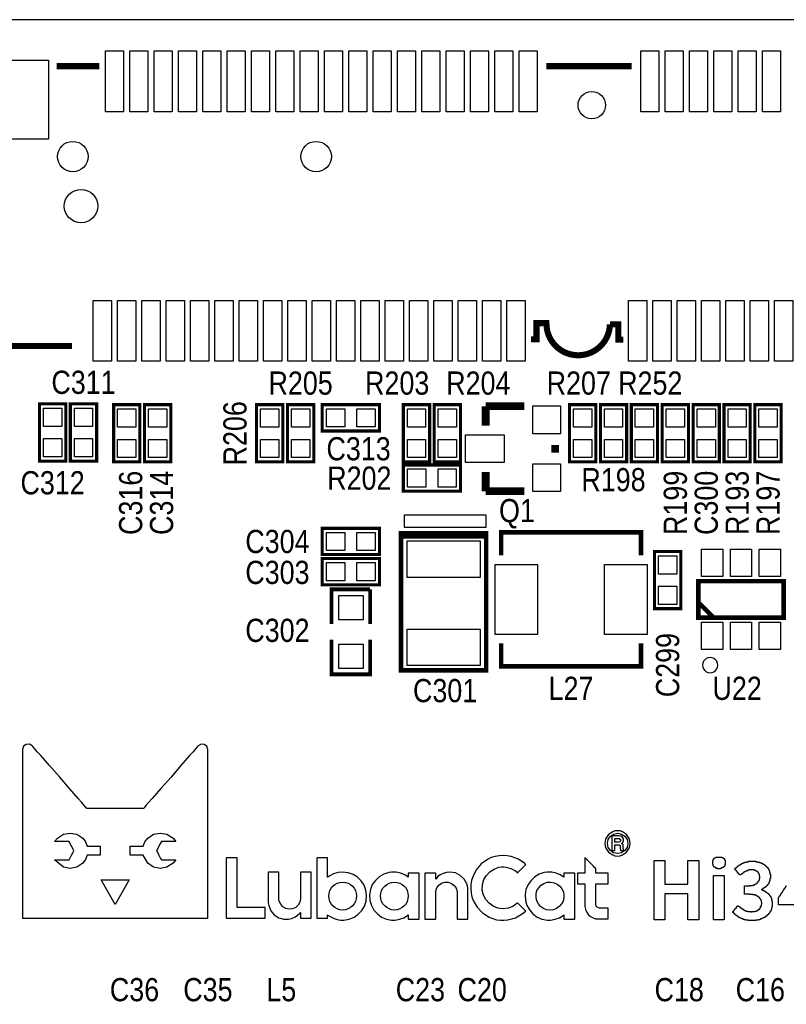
# Model space of a CAD drawing. Extents: x 0 to 111, y -17 to 71.
# Tile 6 of 7: x 72 to 98, y 39 to 71. Entities that reach past the tile are written whole.
import ezdxf
from ezdxf.enums import TextEntityAlignment as Align

# ---------------------------------------------------------------- set-up
doc = ezdxf.new("R2010")
doc.units = 0
for name, color, linetype in [('BG_OUTLINE', 12, 'CONTINUOUS'), ('BG_SILKSCREEN_TOP', 7, 'CONTINUOUS'), ('PG_SILKSCREEN_TOP', 7, 'CONTINUOUS'), ('PIN_TOP', 92, 'CONTINUOUS'), ('RD_SILKSCREEN_TOP', 7, 'CONTINUOUS')]:
    doc.layers.add(name, color=color, linetype=linetype)

msp = doc.modelspace()

# ---------------------------------------------------------------- linework, layer by layer
at = {"layer": 'BG_OUTLINE'}
msp.add_lwpolyline([(2.999994, 0), (108.000013, 0, 0.414212), (111.000007, 2.999994), (111.000007, 67.999991, 0.414214), (108.000013, 71.00001), (2.999994, 71.00001, 0.414214), (0, 67.999991), (0, 2.999994, 0.414212), (2.999994, 0)], format="xyb", dxfattribs=at)
at = {"layer": 'BG_SILKSCREEN_TOP', "const_width": 0.2}
for points in [[(75.042801, 69.471591), (73.642804, 69.471591)], [(92.542792, 69.471591), (89.742797, 69.471591)], [(71.942909, 60.271812), (74.142803, 60.271812)]]:
    msp.add_lwpolyline(points, dxfattribs=at)
msp.add_lwpolyline([(92.268497, 60.485096), (92.108198, 60.485096), (92.108198, 60.989108), (91.829611, 60.989108, -0.98891), (89.742391, 61.012908), (89.742391, 61.024897), (89.416611, 61.024897), (89.416611, 60.491192), (89.232892, 60.491192)], format="xyb", dxfattribs=at)
at = {"layer": 'BG_SILKSCREEN_TOP'}
for points in [[(76.48829, 45.07484), (76.42225, 45.07484), (76.21397, 45.07484), (75.90663, 45.07484), (75.56373, 45.07484), (75.22337, 45.07484), (74.91603, 45.07484), (74.70775, 45.07484), (74.65187, 45.07484), (74.63155, 45.07484), (74.60869, 45.0977), (74.46645, 45.2628), (74.34453, 45.39488), (74.06005, 45.72508), (73.74001, 46.09846), (73.40981, 46.482), (73.12533, 46.8122), (73.00341, 46.93412), (72.91705, 47.04334), (72.86117, 47.10938), (72.83831, 47.13224), (72.75195, 47.18558), (72.64019, 47.17542), (72.55383, 47.11954), (72.52081, 47.01032), (72.52081, 46.98746), (72.52081, 46.94428), (72.52081, 46.76902), (72.52081, 46.4947), (72.52081, 46.14164), (72.52081, 45.72508), (72.52081, 45.25264), (72.52081, 44.22902), (72.52081, 43.2181), (72.52081, 42.74566), (72.52081, 42.3291), (72.52081, 41.97604), (72.52081, 41.70172), (72.52081, 41.52646), (72.52081, 41.48074), (72.52081, 41.46042), (72.54113, 41.46042), (72.58685, 41.46042), (72.67321, 41.46042), (72.78497, 41.46042), (73.08215, 41.46042), (73.47585, 41.46042), (73.93813, 41.46042), (74.44359, 41.46042), (75.56373, 41.46042), (76.68641, 41.46042), (77.20203, 41.46042), (77.66431, 41.46042), (78.04785, 41.46042), (78.34503, 41.46042), (78.45425, 41.46042), (78.54315, 41.46042), (78.59903, 41.46042), (78.60919, 41.46042), (78.60919, 41.48074), (78.60919, 41.52646), (78.60919, 41.70172), (78.60919, 41.97604), (78.60919, 42.3291), (78.60919, 42.74566), (78.60919, 43.2181), (78.60919, 44.22902), (78.60919, 45.25264), (78.60919, 45.72508), (78.60919, 46.14164), (78.60919, 46.4947), (78.60919, 46.76902), (78.60919, 46.94428), (78.60919, 46.98746), (78.60919, 47.01032), (78.57617, 47.11954), (78.48727, 47.17542), (78.39075, 47.18558), (78.29169, 47.13224), (78.26883, 47.10938), (78.21295, 47.04334), (78.12659, 46.93412), (78.00467, 46.8122), (77.72019, 46.482), (77.40015, 46.09846), (77.06995, 45.72508), (76.78547, 45.39488), (76.66355, 45.2628), (76.57719, 45.16374), (76.52131, 45.0977), (76.51115, 45.07484)], [(74.58583, 43.39336), (74.49947, 43.27398), (74.30135, 43.1419), (74.08037, 43.09872), (73.86193, 43.1419), (73.57491, 43.3832), (74.04735, 43.3832), (74.07021, 43.42638), (74.12609, 43.53814), (74.17943, 43.6372), (74.20229, 43.68038), (74.17943, 43.73372), (74.12609, 43.83278), (74.07021, 43.93184), (74.04735, 43.98772), (73.57491, 43.98772), (73.66381, 44.09694), (73.86193, 44.22902), (74.08037, 44.26204), (74.30135, 44.22902), (74.49947, 44.09694), (74.58583, 43.97756), (74.64171, 43.83278), (75.07097, 43.83278), (75.07097, 43.53814), (74.64171, 43.53814)], [(77.46619, 43.27398), (77.26807, 43.1419), (77.04963, 43.09872), (76.82865, 43.1419), (76.64323, 43.27398), (76.48829, 43.53814), (76.05903, 43.53814), (76.05903, 43.83278), (76.48829, 43.83278), (76.54417, 43.97756), (76.64323, 44.09694), (76.82865, 44.22902), (77.04963, 44.26204), (77.26807, 44.22902), (77.46619, 44.09694), (77.55509, 43.98772), (77.08265, 43.98772), (77.05979, 43.93184), (77.00391, 43.83278), (76.95057, 43.73372), (76.92771, 43.68038), (76.95057, 43.6372), (77.00391, 43.53814), (77.05979, 43.42638), (77.08265, 43.3832), (77.55509, 43.3832)], [(91.99626, 44.33316), (91.92006, 44.30776), (91.78798, 44.21886), (91.69908, 44.08678), (91.67368, 44.0055), (91.66606, 43.92168), (91.67368, 43.8404), (91.69908, 43.7642), (91.78798, 43.63212), (91.92006, 43.54322), (91.99626, 43.51782), (92.08516, 43.50512), (92.16644, 43.51782), (92.24264, 43.54322), (92.37472, 43.63212), (92.46362, 43.7642), (92.48902, 43.8404), (92.49664, 43.92168), (92.48902, 44.0055), (92.46362, 44.08678), (92.37472, 44.21886), (92.24264, 44.30776), (92.16644, 44.33316), (92.08516, 44.34078)], [(91.95054, 43.6118), (91.84386, 43.688), (91.77528, 43.7896), (91.74988, 43.92168), (91.77528, 44.0563), (91.84386, 44.16298), (91.95054, 44.23156), (92.08516, 44.25696), (92.20962, 44.23156), (92.31884, 44.16298), (92.39504, 44.0563), (92.42044, 43.92168), (92.39504, 43.7896), (92.31884, 43.688), (92.20962, 43.6118), (92.08516, 43.5864)], [(92.26804, 43.75912), (92.26804, 43.82008), (92.26042, 43.87088), (92.24264, 43.89628), (92.20962, 43.9166), (92.24264, 43.93438), (92.28074, 44.01058), (92.27312, 44.07408), (92.24264, 44.1325), (92.18676, 44.16298), (92.12326, 44.1706), (92.03944, 44.1706), (91.93276, 44.1706), (91.89974, 44.1706), (91.88704, 44.1706), (91.88704, 44.1325), (91.88704, 44.0563), (91.88704, 43.8531), (91.88704, 43.75912), (91.88704, 43.7007), (91.88704, 43.688), (91.89974, 43.688), (91.93784, 43.688), (91.97594, 43.688), (91.98864, 43.69562), (91.98864, 43.7515), (91.98864, 43.83278), (91.98864, 43.8658), (91.98864, 43.8785), (92.00896, 43.8785), (92.08516, 43.8785), (92.12834, 43.87088), (92.16136, 43.8531), (92.16644, 43.82008), (92.16644, 43.77182), (92.17406, 43.7134), (92.17914, 43.688), (92.20454, 43.688), (92.25534, 43.688), (92.28582, 43.688), (92.28582, 43.7007), (92.27312, 43.7261)], [(92.11564, 43.95978), (91.98864, 43.95978), (91.98864, 44.08678), (92.11056, 44.08678), (92.13596, 44.0817), (92.17406, 44.0563), (92.17914, 44.01058), (92.16136, 43.97248)], [(79.21498, 43.4467), (79.21498, 41.46042), (79.32674, 41.46042), (79.57566, 41.46042), (80.50022, 41.46042), (80.50022, 41.81348), (79.57566, 41.81348), (79.57566, 43.4467)], [(82.8929, 42.96664), (82.74558, 42.92346), (82.61858, 42.85996), (82.55762, 42.81424), (82.55, 42.81424), (82.55, 42.83964), (82.55, 42.92346), (82.55, 43.04284), (82.55, 43.30192), (82.55, 43.3959), (82.55, 43.4467), (82.5373, 43.4467), (82.4992, 43.4467), (82.3595, 43.4467), (82.22742, 43.4467), (82.20202, 43.4467), (82.1944, 43.44162), (82.1944, 43.3959), (82.1944, 43.30192), (82.1944, 43.16984), (82.1944, 43.00474), (82.1944, 42.82186), (82.1944, 42.00398), (82.1944, 41.82618), (82.1944, 41.67632), (82.1944, 41.5544), (82.1944, 41.48582), (82.1944, 41.46042), (82.20202, 41.46042), (82.24012, 41.46042), (82.3722, 41.46042), (82.50682, 41.46042), (82.54492, 41.46042), (82.55, 41.46042), (82.55, 41.4909), (82.55, 41.53662), (82.55, 41.5671), (82.55, 41.57472), (82.57032, 41.5544), (82.63128, 41.5163), (82.7659, 41.4528), (82.9056, 41.4147), (82.9818, 41.402), (83.01736, 41.402), (83.03768, 41.402), (83.08086, 41.402), (83.25866, 41.43502), (83.41868, 41.49852), (83.55584, 41.5925), (83.67776, 41.7195), (83.75904, 41.86428), (83.81746, 42.02938), (83.83016, 42.21226), (83.80984, 42.39006), (83.74634, 42.54754), (83.65236, 42.69486), (83.53044, 42.81424), (83.38566, 42.90314), (83.22056, 42.95902), (83.04276, 42.97934)], [(88.14562, 41.7957), (87.98814, 41.8592), (87.85606, 41.95318), (87.74684, 42.08018), (87.67064, 42.22496), (87.63254, 42.39006), (87.64016, 42.56786), (87.68334, 42.73296), (87.76716, 42.87266), (87.88146, 42.99204), (88.02116, 43.08094), (88.17864, 43.13682), (88.26754, 43.14952), (88.31072, 43.14952), (88.33612, 43.14952), (88.41994, 43.14444), (88.57742, 43.09872), (88.7222, 43.01744), (88.7857, 42.96664), (88.79332, 42.95902), (88.7984, 42.95902), (88.80602, 42.96664), (88.8492, 43.00982), (88.90508, 43.06824), (89.01938, 43.18254), (89.05748, 43.22064), (89.0651, 43.22572), (89.04478, 43.23842), (89.027, 43.25874), (88.81872, 43.40352), (88.5825, 43.4975), (88.45042, 43.51782), (88.31834, 43.53052), (88.18372, 43.51782), (88.05164, 43.49242), (87.92464, 43.45432), (87.81034, 43.3959), (87.60206, 43.25112), (87.43696, 43.05554), (87.31758, 42.82694), (87.27948, 42.69994), (87.25916, 42.57294), (87.25408, 42.43578), (87.26678, 42.30116), (87.29218, 42.16908), (87.33536, 42.0497), (87.46236, 41.82618), (87.64016, 41.6433), (87.85606, 41.5036), (87.97544, 41.4528), (88.10244, 41.4147), (88.23452, 41.402), (88.30564, 41.39692), (88.34374, 41.39692), (88.47582, 41.40962), (88.72982, 41.4782), (88.94318, 41.6052), (89.04478, 41.6814), (89.0651, 41.69918), (89.05748, 41.69918), (89.0524, 41.71188), (89.00668, 41.74998), (88.9508, 41.8084), (88.8365, 41.92778), (88.80602, 41.9608), (88.79332, 41.96588), (88.773, 41.9481), (88.64092, 41.85158), (88.48852, 41.7957), (88.31834, 41.77538)], [(91.36888, 41.9481), (91.36888, 42.037), (91.36888, 42.28846), (91.36888, 42.41546), (91.36888, 42.51706), (91.36888, 42.58056), (91.36888, 42.59326), (91.40698, 42.59326), (91.47048, 42.59326), (91.62288, 42.59326), (91.69908, 42.59326), (91.74988, 42.59326), (91.76766, 42.59326), (91.76766, 42.60596), (91.76766, 42.64914), (91.76766, 42.71264), (91.76766, 42.85234), (91.76766, 42.90314), (91.76766, 42.94124), (91.76766, 42.94886), (91.73718, 42.94886), (91.59748, 42.94886), (91.44508, 42.94886), (91.38666, 42.94886), (91.36888, 42.94886), (91.36888, 42.97172), (91.36888, 43.07332), (91.3638, 43.09364), (91.3384, 43.12412), (91.2876, 43.17492), (91.1479, 43.31462), (91.0844, 43.37812), (91.0336, 43.4213), (91.01328, 43.4467), (91.0082, 43.4467), (91.0082, 43.4086), (91.0082, 43.33494), (91.0082, 43.24604), (91.0082, 43.05554), (91.0082, 42.98442), (91.0082, 42.94886), (91.00058, 42.94886), (90.97518, 42.94886), (90.88882, 42.94886), (90.79992, 42.94886), (90.77452, 42.94886), (90.7669, 42.94886), (90.7669, 42.92346), (90.7669, 42.87266), (90.7669, 42.73804), (90.7669, 42.61866), (90.7669, 42.59326), (90.77452, 42.59326), (90.83802, 42.59326), (90.932, 42.59326), (91.00058, 42.59326), (91.0082, 42.59326), (91.0082, 42.54246), (91.0082, 42.44848), (91.0082, 42.31386), (91.0082, 42.037), (91.0082, 41.92778), (91.0082, 41.8719), (91.0082, 41.86428), (91.0082, 41.85158), (91.01328, 41.8084), (91.03868, 41.7195), (91.07678, 41.6433), (91.12758, 41.57472), (91.19108, 41.5163), (91.2749, 41.47312), (91.35618, 41.44772), (91.43746, 41.4401), (91.45778, 41.4401), (91.50096, 41.4401), (91.62796, 41.4401), (91.74226, 41.4401), (91.76766, 41.4401), (91.76766, 41.44772), (91.76766, 41.4782), (91.76766, 41.53662), (91.76766, 41.67632), (91.76766, 41.73728), (91.76766, 41.783), (91.76766, 41.7957), (91.75496, 41.7957), (91.66606, 41.7957), (91.55938, 41.7957), (91.51366, 41.7957), (91.48826, 41.7957), (91.45016, 41.80078), (91.40698, 41.82618), (91.37396, 41.86428), (91.36888, 41.91508)], [(95.309868, 43.474843), (95.515963, 43.474843), (95.515963, 43.462042), (95.541567, 43.462042), (95.541567, 43.44924), (95.554368, 43.44924), (95.554368, 43.436438), (95.56717, 43.436438), (95.56717, 43.423637), (95.579971, 43.423637), (95.579971, 43.410835), (95.592773, 43.410835), (95.592773, 43.385232), (95.605575, 43.385232), (95.605575, 43.359654), (95.618376, 43.359654), (95.618376, 43.230343), (95.605575, 43.230343), (95.605575, 43.191963), (95.592773, 43.191963), (95.592773, 43.166335), (95.579971, 43.166335), (95.579971, 43.153533), (95.56717, 43.153533), (95.56717, 43.140732), (95.554368, 43.140732), (95.554368, 43.12793), (95.528765, 43.12793), (95.528765, 43.115128), (95.503162, 43.115128), (95.503162, 43.102327), (95.464757, 43.102327), (95.464757, 43.089525), (95.361074, 43.089525), (95.361074, 43.102327), (95.322669, 43.102327), (95.322669, 43.115128), (95.297066, 43.115128), (95.297066, 43.12793), (95.271463, 43.12793), (95.271463, 43.140732), (95.258661, 43.140732), (95.258661, 43.153533), (95.24586, 43.153533), (95.24586, 43.179136), (95.233058, 43.179136), (95.233058, 43.191963), (95.220257, 43.191963), (95.220257, 43.230343), (95.207455, 43.230343), (95.207455, 43.359654), (95.220257, 43.359654), (95.220257, 43.385232), (95.233058, 43.385232), (95.233058, 43.410835), (95.24586, 43.410835), (95.24586, 43.423637), (95.258661, 43.423637), (95.258661, 43.436438), (95.271463, 43.436438), (95.271463, 43.44924), (95.284265, 43.44924), (95.284265, 43.462042), (95.309868, 43.462042)], [(94.388153, 43.359654), (94.747867, 43.359654), (94.747867, 41.412516), (94.388153, 41.412516), (94.388153, 42.270223), (93.634128, 42.270223), (93.634128, 41.412516), (93.287215, 41.412516), (93.287215, 43.359654), (93.634128, 43.359654), (93.634128, 42.578731), (94.388153, 42.578731)], [(96.385202, 43.334026), (96.629703, 43.334026), (96.629703, 43.321224), (96.693711, 43.321224), (96.693711, 43.308422), (96.744917, 43.308422), (96.744917, 43.295621), (96.783322, 43.295621), (96.783322, 43.282819), (96.808925, 43.282819), (96.808925, 43.270018), (96.834528, 43.270018), (96.834528, 43.257216), (96.860131, 43.257216), (96.860131, 43.244414), (96.885735, 43.244414), (96.885735, 43.231613), (96.898536, 43.231613), (96.898536, 43.218811), (96.924139, 43.218811), (96.924139, 43.206035), (96.936941, 43.206035), (96.936941, 43.193208), (96.949743, 43.193208), (96.949743, 43.180406), (96.962544, 43.180406), (96.962544, 43.167605), (96.975346, 43.167605), (96.975346, 43.154803), (96.988147, 43.154803), (96.988147, 43.142002), (97.000949, 43.142002), (97.000949, 43.1292), (97.013751, 43.1292), (97.013751, 43.116398), (97.026552, 43.116398), (97.026552, 43.090795), (97.039354, 43.090795), (97.039354, 43.065192), (97.052155, 43.065192), (97.052155, 43.052416), (97.064957, 43.052416), (97.064957, 43.013986), (97.077759, 43.013986), (97.077759, 42.975581), (97.09056, 42.975581), (97.09056, 42.911573), (97.103362, 42.911573), (97.103362, 42.769485), (97.09056, 42.769485), (97.09056, 42.705477), (97.077759, 42.705477), (97.077759, 42.667098), (97.064957, 42.667098), (97.064957, 42.641469), (97.052155, 42.641469), (97.052155, 42.615866), (97.039354, 42.615866), (97.039354, 42.590263), (97.026552, 42.590263), (97.026552, 42.577461), (97.013751, 42.577461), (97.013751, 42.551858), (97.000949, 42.551858), (97.000949, 42.539056), (96.988147, 42.539056), (96.988147, 42.526255), (96.975346, 42.526255), (96.975346, 42.513453), (96.962544, 42.513453), (96.962544, 42.500652), (96.949743, 42.500652), (96.949743, 42.48785), (96.936941, 42.48785), (96.936941, 42.475048), (96.911338, 42.475048), (96.911338, 42.462247), (96.898536, 42.462247), (96.898536, 42.449445), (96.872933, 42.449445), (96.872933, 42.436644), (96.860131, 42.436644), (96.860131, 42.423842), (96.834528, 42.423842), (96.834528, 42.41104), (96.808925, 42.41104), (96.808925, 42.399509), (96.84733, 42.399509), (96.84733, 42.386707), (96.872933, 42.386707), (96.872933, 42.373931), (96.898536, 42.373931), (96.898536, 42.361104), (96.924139, 42.361104), (96.924139, 42.348302), (96.936941, 42.348302), (96.936941, 42.335501), (96.962544, 42.335501), (96.962544, 42.322699), (96.975346, 42.322699), (96.975346, 42.309898), (96.988147, 42.309898), (96.988147, 42.297096), (97.013751, 42.297096), (97.013751, 42.284294), (97.026552, 42.284294), (97.026552, 42.271493), (97.039354, 42.271493), (97.039354, 42.258691), (97.052155, 42.258691), (97.052155, 42.24589), (97.064957, 42.24589), (97.064957, 42.220286), (97.077759, 42.220286), (97.077759, 42.207485), (97.09056, 42.207485), (97.09056, 42.194683), (97.103362, 42.194683), (97.103362, 42.16908), (97.116163, 42.16908), (97.116163, 42.143477), (97.128965, 42.143477), (97.128965, 42.117874), (97.141767, 42.117874), (97.141767, 42.066693), (97.154568, 42.066693), (97.154568, 42.002659), (97.16737, 42.002659), (97.16737, 41.860572), (97.154568, 41.860572), (97.154568, 41.796564), (97.141767, 41.796564), (97.141767, 41.758159), (97.128965, 41.758159), (97.128965, 41.719754), (97.116163, 41.719754), (97.116163, 41.694151), (97.103362, 41.694151), (97.103362, 41.681349), (97.09056, 41.681349), (97.09056, 41.655746), (97.077759, 41.655746), (97.077759, 41.630143), (97.064957, 41.630143), (97.064957, 41.617341), (97.052155, 41.617341), (97.052155, 41.60454), (97.039354, 41.60454), (97.039354, 41.591763), (97.026552, 41.591763), (97.026552, 41.578936), (97.013751, 41.578936), (97.013751, 41.566135), (97.000949, 41.566135), (97.000949, 41.553333), (96.988147, 41.553333), (96.988147, 41.540532), (96.975346, 41.540532), (96.975346, 41.52773), (96.962544, 41.52773), (96.962544, 41.514928), (96.936941, 41.514928), (96.936941, 41.502127), (96.924139, 41.502127), (96.924139, 41.489325), (96.898536, 41.489325), (96.898536, 41.476524), (96.872933, 41.476524), (96.872933, 41.463722), (96.84733, 41.463722), (96.84733, 41.45092), (96.821727, 41.45092), (96.821727, 41.438144), (96.783322, 41.438144), (96.783322, 41.425317), (96.757719, 41.425317), (96.757719, 41.412516), (96.706512, 41.412516), (96.706512, 41.399714), (96.629703, 41.399714), (96.629703, 41.386912), (96.372401, 41.386912), (96.372401, 41.399714), (96.295591, 41.399714), (96.295591, 41.412516), (96.244385, 41.412516), (96.244385, 41.425317), (96.20598, 41.425317), (96.20598, 41.438144), (96.167575, 41.438144), (96.167575, 41.45092), (96.141972, 41.45092), (96.141972, 41.463722), (96.116369, 41.463722), (96.116369, 41.476524), (96.090765, 41.476524), (96.090765, 41.489325), (96.065162, 41.489325), (96.065162, 41.502127), (96.052361, 41.502127), (96.052361, 41.514928), (96.026757, 41.514928), (96.026757, 41.52773), (96.013956, 41.52773), (96.013956, 41.540532), (96.001154, 41.540532), (96.001154, 41.553333), (95.975551, 41.553333), (95.975551, 41.566135), (95.962749, 41.566135), (95.962749, 41.578936), (95.949948, 41.578936), (95.949948, 41.591763), (95.937146, 41.591763), (95.937146, 41.60454), (95.924345, 41.60454), (95.924345, 41.617341), (95.911543, 41.617341), (95.911543, 41.630143), (95.898741, 41.630143), (95.898741, 41.642944), (95.88594, 41.642944), (95.88594, 41.655746), (95.873138, 41.655746), (95.873138, 41.682619), (95.88594, 41.682619), (95.88594, 41.695421), (95.898741, 41.695421), (95.898741, 41.721024), (95.911543, 41.721024), (95.911543, 41.733826), (95.924345, 41.733826), (95.924345, 41.746627), (95.937146, 41.746627), (95.937146, 41.759454), (95.949948, 41.759454), (95.949948, 41.785032), (95.962749, 41.785032), (95.962749, 41.797834), (95.975551, 41.797834), (95.975551, 41.810635), (95.988353, 41.810635), (95.988353, 41.836238), (96.001154, 41.836238), (96.001154, 41.84904), (96.013956, 41.84904), (96.013956, 41.861842), (96.026757, 41.861842), (96.026757, 41.874643), (96.053631, 41.874643), (96.053631, 41.861842), (96.066432, 41.861842), (96.066432, 41.84904), (96.092035, 41.84904), (96.092035, 41.836238), (96.104837, 41.836238), (96.104837, 41.823437), (96.117639, 41.823437), (96.117639, 41.810635), (96.13044, 41.810635), (96.13044, 41.797834), (96.156043, 41.797834), (96.156043, 41.785032), (96.168845, 41.785032), (96.168845, 41.77223), (96.194448, 41.77223), (96.194448, 41.759454), (96.20725, 41.759454), (96.20725, 41.746627), (96.232853, 41.746627), (96.232853, 41.733826), (96.258456, 41.733826), (96.258456, 41.721024), (96.284059, 41.721024), (96.284059, 41.708222), (96.309663, 41.708222), (96.309663, 41.695421), (96.360869, 41.695421), (96.360869, 41.682619), (96.476083, 41.682619), (96.476083, 41.669818), (96.500417, 41.669818), (96.500417, 41.682619), (96.590028, 41.682619), (96.590028, 41.695421), (96.641234, 41.695421), (96.641234, 41.708222), (96.666837, 41.708222), (96.666837, 41.721024), (96.692441, 41.721024), (96.692441, 41.733826), (96.705242, 41.733826), (96.705242, 41.746627), (96.730845, 41.746627), (96.730845, 41.759454), (96.743647, 41.759454), (96.743647, 41.77223), (96.756449, 41.77223), (96.756449, 41.785032), (96.76925, 41.785032), (96.76925, 41.810635), (96.782052, 41.810635), (96.782052, 41.836238), (96.794853, 41.836238), (96.794853, 41.861842), (96.807655, 41.861842), (96.807655, 41.92585), (96.820457, 41.92585), (96.820457, 41.988588), (96.807655, 41.988588), (96.807655, 42.052621), (96.794853, 42.052621), (96.794853, 42.078199), (96.782052, 42.078199), (96.782052, 42.103802), (96.76925, 42.103802), (96.76925, 42.116604), (96.756449, 42.116604), (96.756449, 42.129405), (96.743647, 42.129405), (96.743647, 42.142207), (96.730845, 42.142207), (96.730845, 42.155008), (96.718044, 42.155008), (96.718044, 42.16781), (96.705242, 42.16781), (96.705242, 42.180612), (96.679639, 42.180612), (96.679639, 42.193413), (96.654036, 42.193413), (96.654036, 42.206215), (96.628433, 42.206215), (96.628433, 42.219016), (96.577226, 42.219016), (96.577226, 42.231818), (96.52602, 42.231818), (96.52602, 42.24462), (96.423607, 42.24462), (96.423607, 42.257421), (96.257186, 42.257421), (96.257186, 42.527525), (96.423607, 42.527525), (96.423607, 42.540326), (96.513218, 42.540326), (96.513218, 42.553128), (96.551623, 42.553128), (96.551623, 42.56593), (96.590028, 42.56593), (96.590028, 42.578731), (96.615631, 42.578731), (96.615631, 42.591533), (96.641234, 42.591533), (96.641234, 42.604334), (96.654036, 42.604334), (96.654036, 42.617136), (96.666837, 42.617136), (96.666837, 42.629938), (96.679639, 42.629938), (96.679639, 42.642739), (96.692441, 42.642739), (96.692441, 42.655541), (96.705242, 42.655541), (96.705242, 42.668342), (96.718044, 42.668342), (96.718044, 42.693946), (96.730845, 42.693946), (96.730845, 42.719549), (96.743647, 42.719549), (96.743647, 42.770755), (96.756449, 42.770755), (96.756449, 42.846295), (96.743647, 42.846295), (96.743647, 42.910303), (96.730845, 42.910303), (96.730845, 42.935906), (96.718044, 42.935906), (96.718044, 42.961509), (96.705242, 42.961509), (96.705242, 42.974311), (96.692441, 42.974311), (96.692441, 42.987112), (96.679639, 42.987112), (96.679639, 42.999914), (96.654036, 42.999914), (96.654036, 43.012716), (96.641234, 43.012716), (96.641234, 43.025517), (96.602829, 43.025517), (96.602829, 43.038344), (96.564425, 43.038344), (96.564425, 43.05112), (96.412075, 43.05112), (96.412075, 43.038344), (96.360869, 43.038344), (96.360869, 43.025517), (96.335266, 43.025517), (96.335266, 43.012716), (96.296861, 43.012716), (96.296861, 42.999914), (96.271258, 42.999914), (96.271258, 42.987112), (96.258456, 42.987112), (96.258456, 42.974311), (96.232853, 42.974311), (96.232853, 42.961509), (96.220051, 42.961509), (96.220051, 42.948708), (96.194448, 42.948708), (96.194448, 42.935906), (96.181647, 42.935906), (96.181647, 42.923104), (96.168845, 42.923104), (96.168845, 42.910303), (96.143242, 42.910303), (96.143242, 42.897501), (96.13044, 42.897501), (96.13044, 42.8847), (96.090765, 42.8847), (96.090765, 42.897501), (96.077964, 42.897501), (96.077964, 42.923104), (96.065162, 42.923104), (96.065162, 42.935906), (96.052361, 42.935906), (96.052361, 42.948708), (96.039559, 42.948708), (96.039559, 42.961509), (96.026757, 42.961509), (96.026757, 42.974311), (96.013956, 42.974311), (96.013956, 42.999914), (96.001154, 42.999914), (96.001154, 43.012716), (95.988353, 43.012716), (95.988353, 43.025517), (95.975551, 43.025517), (95.975551, 43.038344), (95.962749, 43.038344), (95.962749, 43.05112), (95.949948, 43.05112), (95.949948, 43.076724), (95.937146, 43.076724), (95.937146, 43.090795), (95.949948, 43.090795), (95.949948, 43.103597), (95.962749, 43.103597), (95.962749, 43.116398), (95.975551, 43.116398), (95.975551, 43.1292), (95.988353, 43.1292), (95.988353, 43.142002), (96.001154, 43.142002), (96.001154, 43.154803), (96.026757, 43.154803), (96.026757, 43.167605), (96.039559, 43.167605), (96.039559, 43.180406), (96.052361, 43.180406), (96.052361, 43.193208), (96.077964, 43.193208), (96.077964, 43.206035), (96.090765, 43.206035), (96.090765, 43.218811), (96.116369, 43.218811), (96.116369, 43.231613), (96.12917, 43.231613), (96.12917, 43.244414), (96.154773, 43.244414), (96.154773, 43.257216), (96.180377, 43.257216), (96.180377, 43.270018), (96.20598, 43.270018), (96.20598, 43.282819), (96.231583, 43.282819), (96.231583, 43.295621), (96.269988, 43.295621), (96.269988, 43.308422), (96.321194, 43.308422), (96.321194, 43.321224), (96.385202, 43.321224)], [(81.65846, 42.95394), (81.65846, 42.88536), (81.65846, 42.78884), (81.65846, 42.66184), (81.65846, 42.40276), (81.65846, 42.28338), (81.65846, 42.18686), (81.65846, 42.13098), (81.65846, 42.1005), (81.63306, 41.9862), (81.58226, 41.88968), (81.49844, 41.81348), (81.39684, 41.7703), (81.28508, 41.7576), (81.17078, 41.783), (81.07426, 41.83888), (81.00568, 41.9227), (80.95996, 42.0243), (80.94726, 42.08018), (80.94726, 42.10558), (80.94726, 42.11828), (80.94726, 42.16146), (80.94726, 42.24528), (80.94726, 42.48658), (80.94726, 42.73804), (80.94726, 42.85234), (80.94726, 42.93616), (80.94726, 42.97172), (80.94218, 42.97934), (80.8863, 42.97934), (80.78978, 42.97934), (80.6831, 42.97934), (80.6069, 42.97934), (80.5942, 42.97934), (80.5942, 42.95902), (80.5942, 42.89806), (80.5942, 42.78376), (80.5942, 42.50436), (80.5942, 42.20718), (80.5942, 42.09288), (80.5942, 42.0116), (80.5942, 41.97858), (80.5942, 41.9735), (80.5942, 41.96588), (80.61198, 41.87698), (80.6831, 41.71188), (80.78978, 41.5798), (80.94218, 41.4782), (81.11236, 41.43502), (81.20126, 41.4274), (81.25968, 41.43502), (81.36636, 41.4528), (81.46796, 41.49852), (81.55686, 41.56202), (81.63306, 41.6306), (81.65084, 41.656), (81.65846, 41.656), (81.65846, 41.65092), (81.65846, 41.6052), (81.65846, 41.4909), (81.65846, 41.46042), (81.67624, 41.46042), (81.76006, 41.46042), (81.86674, 41.46042), (81.96072, 41.46042), (81.99374, 41.46042), (82.01152, 41.46042), (82.01152, 41.4782), (82.01152, 41.52392), (82.01152, 41.5798), (82.01152, 41.73728), (82.01152, 41.94048), (82.01152, 42.39768), (82.01152, 42.61104), (82.01152, 42.79646), (82.01152, 42.92346), (82.01152, 42.95902), (82.01152, 42.97934), (82.00644, 42.97934), (81.98104, 42.97934), (81.89214, 42.97934), (81.78292, 42.97934), (81.69656, 42.97934), (81.66354, 42.97934), (81.65846, 42.97934)], [(85.08238, 42.89044), (84.94268, 42.94886), (84.7979, 42.97934), (84.7217, 42.97934), (84.6455, 42.97934), (84.5566, 42.96664), (84.3915, 42.91076), (84.24164, 42.82694), (84.11972, 42.70756), (84.01812, 42.56786), (83.95462, 42.41038), (83.92414, 42.23258), (83.93684, 42.0497), (83.98764, 41.8846), (84.06892, 41.7322), (84.18322, 41.6052), (84.32292, 41.5036), (84.4804, 41.43502), (84.65312, 41.402), (84.6963, 41.402), (84.72678, 41.402), (84.76488, 41.402), (84.9122, 41.4274), (85.0519, 41.4782), (85.17636, 41.54932), (85.20176, 41.57472), (85.20176, 41.5671), (85.20176, 41.5544), (85.20176, 41.49852), (85.20176, 41.44772), (85.20938, 41.4274), (85.23986, 41.4274), (85.29828, 41.4274), (85.44306, 41.4274), (85.50656, 41.4274), (85.54974, 41.4274), (85.55736, 41.43502), (85.55736, 41.48582), (85.55736, 41.5671), (85.55736, 41.6814), (85.55736, 41.8084), (85.55736, 42.11828), (85.55736, 42.43578), (85.55736, 42.58056), (85.55736, 42.70756), (85.55736, 42.81424), (85.55736, 42.89806), (85.55736, 42.94124), (85.55736, 42.94886), (85.53196, 42.94886), (85.47608, 42.94886), (85.32876, 42.94886), (85.26526, 42.94886), (85.21446, 42.94886), (85.20176, 42.94886), (85.20176, 42.94124), (85.20176, 42.89044), (85.20176, 42.83964), (85.20176, 42.81424)], [(86.45652, 42.96664), (86.34984, 42.93616), (86.25332, 42.89044), (86.16442, 42.82186), (86.10092, 42.75074), (86.10092, 42.77106), (86.10092, 42.88536), (86.10092, 42.92854), (86.09584, 42.94886), (86.08314, 42.94886), (86.05012, 42.94886), (85.95614, 42.94886), (85.84946, 42.94886), (85.76564, 42.94886), (85.74786, 42.94886), (85.74024, 42.93616), (85.74024, 42.90314), (85.74024, 42.85996), (85.74024, 42.70756), (85.74024, 42.51706), (85.74024, 42.29608), (85.74024, 41.8465), (85.74024, 41.65092), (85.74024, 41.51122), (85.74024, 41.46042), (85.74024, 41.43502), (85.74786, 41.4274), (85.80374, 41.4274), (85.90534, 41.4274), (86.00694, 41.4274), (86.08314, 41.4274), (86.09584, 41.4274), (86.10092, 41.4401), (86.10092, 41.5036), (86.10092, 41.5925), (86.10092, 42.09288), (86.10092, 42.19956), (86.10092, 42.27068), (86.10092, 42.29608), (86.10092, 42.35196), (86.13902, 42.46118), (86.20252, 42.54754), (86.29142, 42.61104), (86.3981, 42.64406), (86.5124, 42.64406), (86.62162, 42.60596), (86.71052, 42.54246), (86.77402, 42.44848), (86.8045, 42.33926), (86.8045, 42.31386), (86.8045, 42.29608), (86.8045, 42.25798), (86.8045, 42.18178), (86.8045, 42.08018), (86.8045, 41.8211), (86.8045, 41.5798), (86.8045, 41.4909), (86.8045, 41.43502), (86.8045, 41.4274), (86.82228, 41.4274), (86.89848, 41.4274), (87.10168, 41.4274), (87.1601, 41.4274), (87.1601, 41.43502), (87.1601, 41.4909), (87.1601, 41.5925), (87.1601, 41.72458), (87.1601, 42.0243), (87.1601, 42.16908), (87.1601, 42.28846), (87.1601, 42.38498), (87.1601, 42.42816), (87.1601, 42.43578), (87.1601, 42.44086), (87.1601, 42.46626), (87.1474, 42.51198), (87.122, 42.59834), (87.0331, 42.75074), (86.9061, 42.87266), (86.74862, 42.95394), (86.57082, 42.97934)], [(90.19794, 42.89044), (90.06586, 42.94886), (89.91854, 42.97934), (89.84234, 42.97934), (89.76106, 42.97934), (89.67216, 42.96664), (89.50706, 42.91076), (89.36228, 42.82694), (89.23528, 42.70756), (89.1413, 42.56786), (89.07018, 42.41038), (89.04478, 42.23258), (89.0524, 42.0497), (89.1032, 41.8846), (89.1921, 41.7322), (89.29878, 41.6052), (89.43848, 41.5036), (89.59596, 41.43502), (89.77376, 41.402), (89.81694, 41.402), (89.84234, 41.402), (89.88044, 41.402), (90.03284, 41.4274), (90.17254, 41.4782), (90.29192, 41.54932), (90.31732, 41.57472), (90.31732, 41.5671), (90.31732, 41.5544), (90.31732, 41.49852), (90.31732, 41.44772), (90.32494, 41.4274), (90.35542, 41.4274), (90.41892, 41.4274), (90.5637, 41.4274), (90.6272, 41.4274), (90.6653, 41.4274), (90.67292, 41.43502), (90.67292, 41.48582), (90.67292, 41.5671), (90.67292, 41.6814), (90.67292, 41.8084), (90.67292, 42.11828), (90.67292, 42.43578), (90.67292, 42.58056), (90.67292, 42.70756), (90.67292, 42.81424), (90.67292, 42.89806), (90.67292, 42.94124), (90.67292, 42.94886), (90.64752, 42.94886), (90.5891, 42.94886), (90.44432, 42.94886), (90.38082, 42.94886), (90.33764, 42.94886), (90.31732, 42.94886), (90.31732, 42.94124), (90.31732, 42.89044), (90.31732, 42.83964), (90.31732, 42.81424)], [(95.233058, 41.412516), (95.233058, 42.873168), (95.579971, 42.873168), (95.579971, 41.412516)], [(76.02601, 42.7228), (75.56373, 41.91), (75.10399, 42.7228)], [(82.94878, 41.7449), (82.8675, 41.7703), (82.78368, 41.81348), (82.72018, 41.8719), (82.6643, 41.9354), (82.61858, 42.0116), (82.59572, 42.1005), (82.5881, 42.19448), (82.59572, 42.28338), (82.61858, 42.37228), (82.6643, 42.44848), (82.72018, 42.51706), (82.78368, 42.56786), (82.8675, 42.61104), (82.94878, 42.63644), (83.04276, 42.64914), (83.13166, 42.63644), (83.22056, 42.61104), (83.29676, 42.56786), (83.36788, 42.51706), (83.41868, 42.44848), (83.46186, 42.37228), (83.48726, 42.28338), (83.49996, 42.19448), (83.48726, 42.1005), (83.46186, 42.0116), (83.41868, 41.9354), (83.36788, 41.8719), (83.29676, 41.81348), (83.22056, 41.7703), (83.13166, 41.7449), (83.04276, 41.7322)], [(84.65312, 41.7449), (84.5693, 41.7703), (84.4931, 41.81348), (84.42452, 41.8719), (84.3661, 41.9354), (84.32292, 42.0116), (84.29752, 42.1005), (84.2899, 42.19448), (84.29752, 42.28338), (84.32292, 42.37228), (84.3661, 42.44848), (84.42452, 42.51706), (84.4931, 42.56786), (84.5693, 42.61104), (84.65312, 42.63644), (84.7471, 42.64914), (84.836, 42.63644), (84.9249, 42.61104), (85.0011, 42.56786), (85.06968, 42.51706), (85.12556, 42.44848), (85.16366, 42.37228), (85.18906, 42.28338), (85.20176, 42.19448), (85.18906, 42.1005), (85.16366, 42.0116), (85.12556, 41.9354), (85.06968, 41.8719), (85.0011, 41.81348), (84.9249, 41.7703), (84.836, 41.7449), (84.7471, 41.7322)], [(89.74074, 41.7449), (89.64168, 41.783), (89.54516, 41.85158), (89.47658, 41.9354), (89.42578, 42.037), (89.40038, 42.14368), (89.40038, 42.26306), (89.43086, 42.37228), (89.48928, 42.46626), (89.56548, 42.54754), (89.65946, 42.60596), (89.76614, 42.64406), (89.88044, 42.64914), (89.99474, 42.63136), (90.09634, 42.58564), (90.18524, 42.51706), (90.25382, 42.42816), (90.29954, 42.32656), (90.31732, 42.21988), (90.31732, 42.14368), (90.29192, 42.02938), (90.24112, 41.9354), (90.16492, 41.85158), (90.07856, 41.783), (89.97696, 41.7449), (89.85504, 41.7322)]]:
    msp.add_lwpolyline(points, close=True, dxfattribs=at)
msp.add_lwpolyline([(98.190228, 41.899002), (97.370925, 41.899002), (97.370925, 42.143477), (97.383727, 42.143477), (97.383727, 42.156278), (97.396529, 42.156278), (97.396529, 42.181882), (97.40933, 42.181882), (97.40933, 42.194683), (97.422132, 42.194683), (97.422132, 42.220286), (97.434933, 42.220286), (97.434933, 42.233088), (97.447735, 42.233088), (97.447735, 42.258691), (97.460537, 42.258691), (97.460537, 42.271493), (97.473338, 42.271493), (97.473338, 42.297096), (97.48614, 42.297096), (97.48614, 42.309898), (97.498941, 42.309898), (97.498941, 42.335501), (97.511743, 42.335501), (97.511743, 42.348302), (97.524545, 42.348302), (97.524545, 42.373931), (97.537346, 42.373931), (97.537346, 42.399509), (97.550148, 42.399509), (97.550148, 42.41231), (97.562949, 42.41231), (97.562949, 42.437914), (97.575751, 42.437914), (97.575751, 42.450715), (97.588553, 42.450715), (97.588553, 42.476318), (97.601354, 42.476318), (97.601354, 42.48912), (97.614156, 42.48912), (97.614156, 42.514723), (97.626957, 42.514723), (97.626957, 42.527525), (97.639759, 42.527525)], dxfattribs=at)
at = {"layer": 'PG_SILKSCREEN_TOP'}
for points, const_width in [([(75.042801, 69.471591), (73.642804, 69.471591)], 0.2), ([(92.542792, 69.471591), (89.742797, 69.471591)], 0.2), ([(73.0758, 56.4896), (73.0758, 58.3692), (73.9394, 58.3692), (73.9394, 56.4896), (73.0758, 56.4896)], 0.1016), ([(74.0918, 56.4896), (74.0918, 58.3692), (74.9554, 58.3692), (74.9554, 56.4896), (74.0918, 56.4896)], 0.1016), ([(76.3778, 58.3438), (76.3778, 56.4642), (75.5142, 56.4642), (75.5142, 58.3438), (76.3778, 58.3438)], 0.1016), ([(77.3938, 58.3438), (77.3938, 56.4642), (76.5302, 56.4642), (76.5302, 58.3438), (77.3938, 58.3438)], 0.1016), ([(81.0768, 58.3438), (81.0768, 56.4642), (80.2132, 56.4642), (80.2132, 58.3438), (81.0768, 58.3438)], 0.1016), ([(82.0928, 58.3438), (82.0928, 56.4642), (81.2292, 56.4642), (81.2292, 58.3438), (82.0928, 58.3438)], 0.1016), ([(84.2518, 57.4802), (82.3722, 57.4802), (82.3722, 58.3438), (84.2518, 58.3438), (84.2518, 57.4802)], 0.1016), ([(85.9028, 58.3438), (85.9028, 56.4642), (85.0392, 56.4642), (85.0392, 58.3438), (85.9028, 58.3438)], 0.1016), ([(86.9188, 58.3438), (86.9188, 56.4642), (86.0552, 56.4642), (86.0552, 58.3438), (86.9188, 58.3438)], 0.1016), ([(87.7443, 57.658), (87.7443, 58.293)], 0.254), ([(87.7443, 58.293), (89.0143, 58.293)], 0.254), ([(90.5002, 56.4642), (90.5002, 58.3438), (91.3638, 58.3438), (91.3638, 56.4642), (90.5002, 56.4642)], 0.1016), ([(92.3798, 58.3438), (92.3798, 56.4642), (91.5162, 56.4642), (91.5162, 58.3438), (92.3798, 58.3438)], 0.1016), ([(92.5322, 56.4642), (92.5322, 58.3438), (93.3958, 58.3438), (93.3958, 56.4642), (92.5322, 56.4642)], 0.1016), ([(93.5482, 56.4642), (93.5482, 58.3438), (94.4118, 58.3438), (94.4118, 56.4642), (93.5482, 56.4642)], 0.1016), ([(95.4278, 58.3438), (95.4278, 56.4642), (94.5642, 56.4642), (94.5642, 58.3438), (95.4278, 58.3438)], 0.1016), ([(96.4438, 58.3438), (96.4438, 56.4642), (95.5802, 56.4642), (95.5802, 58.3438), (96.4438, 58.3438)], 0.1016), ([(96.5962, 56.4642), (96.5962, 58.3438), (97.4598, 58.3438), (97.4598, 56.4642), (96.5962, 56.4642)], 0.1016), ([(90.0303, 56.769), (90.0303, 57.023)], 0.254), ([(85.0392, 56.3626), (86.9188, 56.3626), (86.9188, 55.499), (85.0392, 55.499), (85.0392, 56.3626)], 0.1016), ([(87.7443, 56.134), (87.7443, 55.499)], 0.254), ([(87.7443, 55.499), (89.0143, 55.499)], 0.254), ([(84.2518, 53.4162), (82.3722, 53.4162), (82.3722, 54.2798), (84.2518, 54.2798), (84.2518, 53.4162)], 0.1016), ([(87.759997, 54.015996), (84.960003, 54.015996), (84.960003, 49.615979), (87.759997, 49.615979), (87.759997, 54.115995), (84.960003, 54.115995), (84.960003, 53.915996)], 0.150012), ([(92.85351, 53.395499), (92.85351, 54.14551), (88.253494, 54.14551), (88.253494, 53.395499)], 0.150012), ([(93.2942, 51.6382), (93.2942, 53.5178), (94.1578, 53.5178), (94.1578, 51.6382), (93.2942, 51.6382)], 0.1016), ([(84.2518, 52.4256), (82.3722, 52.4256), (82.3722, 53.2892), (84.2518, 53.2892), (84.2518, 52.4256)], 0.1016), ([(94.739003, 52.542948), (94.739003, 51.343052), (97.538997, 51.343052), (97.538997, 52.542948), (94.739003, 52.542948)], 0.150012), ([(82.677, 51.1302), (82.677, 52.2732), (83.947, 52.2732)], 0.127), ([(83.947, 52.2732), (83.947, 51.1302)], 0.127), ([(94.739003, 51.842949), (95.239002, 51.343052)], 0.150012), ([(83.947, 50.6222), (83.947, 49.4792), (82.677, 49.4792), (82.677, 50.6222)], 0.127), ([(88.253494, 50.495505), (88.253494, 49.745494), (92.85351, 49.745494), (92.85351, 50.495505)], 0.150012)]:
    msp.add_lwpolyline(points, dxfattribs=dict(at, const_width=const_width))
at = {"layer": 'PG_SILKSCREEN_TOP', "const_width": 0.2}
msp.add_lwpolyline([(92.268294, 60.485096), (92.108198, 60.485096), (92.108198, 60.989007), (91.829509, 60.989007, -0.988668), (89.742391, 61.012807), (89.742391, 61.024694), (89.416509, 61.024694), (89.416509, 60.491091), (89.232689, 60.491091)], format="xyb", dxfattribs=at)
at = {"layer": 'PG_SILKSCREEN_TOP'}
msp.add_lwpolyline([(87.759997, 54.715994), (85.060003, 54.715994), (85.060003, 54.315995), (87.759997, 54.315995)], close=True, dxfattribs=at)
msp.add_lwpolyline([(95.373038, 49.784, 1), (94.872965, 49.783996, 1)], format="xyb", close=True, dxfattribs=at)
at = {"layer": 'PIN_TOP'}
for points in [[(75.8428, 69.97159), (75.8428, 67.971594), (75.242801, 67.971594), (75.242801, 69.97159)], [(76.642798, 69.97159), (76.642798, 67.971594), (76.042799, 67.971594), (76.042799, 69.97159)], [(77.442797, 69.97159), (77.442797, 67.971594), (76.842798, 67.971594), (76.842798, 69.97159)], [(78.242795, 69.97159), (78.242795, 67.971594), (77.642796, 67.971594), (77.642796, 69.97159)], [(79.042793, 69.97159), (79.042793, 67.971594), (78.442795, 67.971594), (78.442795, 69.97159)], [(79.842792, 69.97159), (79.842792, 67.971594), (79.242793, 67.971594), (79.242793, 69.97159)], [(80.64279, 69.97159), (80.64279, 67.971594), (80.042791, 67.971594), (80.042791, 69.97159)], [(81.442814, 69.97159), (81.442814, 67.971594), (80.842815, 67.971594), (80.842815, 69.97159)], [(82.242812, 69.97159), (82.242812, 67.971594), (81.642814, 67.971594), (81.642814, 69.97159)], [(83.042811, 69.97159), (83.042811, 67.971594), (82.442812, 67.971594), (82.442812, 69.97159)], [(83.842809, 69.97159), (83.842809, 67.971594), (83.24281, 67.971594), (83.24281, 69.97159)], [(84.642808, 69.97159), (84.642808, 67.971594), (84.042809, 67.971594), (84.042809, 69.97159)], [(85.442806, 69.97159), (85.442806, 67.971594), (84.842807, 67.971594), (84.842807, 69.97159)], [(86.242804, 69.97159), (86.242804, 67.971594), (85.642806, 67.971594), (85.642806, 69.97159)], [(87.042803, 69.97159), (87.042803, 67.971594), (86.442804, 67.971594), (86.442804, 69.97159)], [(87.842801, 69.97159), (87.842801, 67.971594), (87.242802, 67.971594), (87.242802, 69.97159)], [(88.6428, 69.97159), (88.6428, 67.971594), (88.042801, 67.971594), (88.042801, 69.97159)], [(89.442798, 69.97159), (89.442798, 67.971594), (88.842799, 67.971594), (88.842799, 69.97159)], [(93.44279, 69.97159), (93.44279, 67.971594), (92.842791, 67.971594), (92.842791, 69.97159)], [(94.242814, 69.97159), (94.242814, 67.971594), (93.642815, 67.971594), (93.642815, 69.97159)], [(95.042812, 69.97159), (95.042812, 67.971594), (94.442813, 67.971594), (94.442813, 69.97159)], [(95.842811, 69.97159), (95.842811, 67.971594), (95.242812, 67.971594), (95.242812, 69.97159)], [(96.642809, 69.97159), (96.642809, 67.971594), (96.04281, 67.971594), (96.04281, 69.97159)], [(97.442807, 69.97159), (97.442807, 67.971594), (96.842809, 67.971594), (96.842809, 69.97159)], [(73.367798, 69.67159), (73.367798, 67.071596), (71.21779, 67.071596), (71.21779, 69.67159)], [(75.442801, 61.771606), (75.442801, 59.77161), (74.842802, 59.77161), (74.842802, 61.771606)], [(76.242799, 61.771606), (76.242799, 59.77161), (75.6428, 59.77161), (75.6428, 61.771606)], [(77.042797, 61.771606), (77.042797, 59.77161), (76.442799, 59.77161), (76.442799, 61.771606)], [(77.842796, 61.771606), (77.842796, 59.77161), (77.242797, 59.77161), (77.242797, 61.771606)], [(78.642794, 61.771606), (78.642794, 59.77161), (78.042795, 59.77161), (78.042795, 61.771606)], [(79.442793, 61.771606), (79.442793, 59.77161), (78.842794, 59.77161), (78.842794, 61.771606)], [(80.242791, 61.771606), (80.242791, 59.77161), (79.642792, 59.77161), (79.642792, 61.771606)], [(81.042815, 61.771606), (81.042815, 59.77161), (80.442816, 59.77161), (80.442816, 61.771606)], [(81.842813, 61.771606), (81.842813, 59.77161), (81.242814, 59.77161), (81.242814, 61.771606)], [(82.642812, 61.771606), (82.642812, 59.77161), (82.042813, 59.77161), (82.042813, 61.771606)], [(83.44281, 61.771606), (83.44281, 59.77161), (82.842811, 59.77161), (82.842811, 61.771606)], [(84.242808, 61.771606), (84.242808, 59.77161), (83.64281, 59.77161), (83.64281, 61.771606)], [(85.042807, 61.771606), (85.042807, 59.77161), (84.442808, 59.77161), (84.442808, 61.771606)], [(85.842805, 61.771606), (85.842805, 59.77161), (85.242806, 59.77161), (85.242806, 61.771606)], [(86.642804, 61.771606), (86.642804, 59.77161), (86.042805, 59.77161), (86.042805, 61.771606)], [(87.442802, 61.771606), (87.442802, 59.77161), (86.842803, 59.77161), (86.842803, 61.771606)], [(88.2428, 61.771606), (88.2428, 59.77161), (87.642802, 59.77161), (87.642802, 61.771606)], [(89.042799, 61.771606), (89.042799, 59.77161), (88.4428, 59.77161), (88.4428, 61.771606)], [(93.042791, 61.771606), (93.042791, 59.77161), (92.442792, 59.77161), (92.442792, 61.771606)], [(93.842815, 61.771606), (93.842815, 59.77161), (93.242816, 59.77161), (93.242816, 61.771606)], [(94.642813, 61.771606), (94.642813, 59.77161), (94.042814, 59.77161), (94.042814, 61.771606)], [(95.442811, 61.771606), (95.442811, 59.77161), (94.842813, 59.77161), (94.842813, 61.771606)], [(96.24281, 61.771606), (96.24281, 59.77161), (95.642811, 59.77161), (95.642811, 61.771606)], [(97.042808, 61.771606), (97.042808, 59.77161), (96.442809, 59.77161), (96.442809, 61.771606)], [(97.842807, 61.771606), (97.842807, 59.77161), (97.242808, 59.77161), (97.242808, 61.771606)], [(90.2081, 57.3913), (89.2937, 57.3913), (89.2937, 58.3057), (90.2081, 58.3057)], [(73.807295, 57.629603), (73.207905, 57.629603), (73.207905, 58.228992), (73.807295, 58.228992)], [(74.823295, 57.629603), (74.223905, 57.629603), (74.223905, 58.228992), (74.823295, 58.228992)], [(75.646305, 58.203592), (76.245695, 58.203592), (76.245695, 57.604203), (75.646305, 57.604203)], [(76.662305, 58.203592), (77.261695, 58.203592), (77.261695, 57.604203), (76.662305, 57.604203)], [(80.345305, 58.203592), (80.944695, 58.203592), (80.944695, 57.604203), (80.345305, 57.604203)], [(81.361305, 58.203592), (81.960695, 58.203592), (81.960695, 57.604203), (81.361305, 57.604203)], [(83.111797, 58.211695), (83.111797, 57.612305), (82.512408, 57.612305), (82.512408, 58.211695)], [(84.111592, 58.211695), (84.111592, 57.612305), (83.512203, 57.612305), (83.512203, 58.211695)], [(85.171305, 58.203592), (85.770695, 58.203592), (85.770695, 57.604203), (85.171305, 57.604203)], [(86.187305, 58.203592), (86.786695, 58.203592), (86.786695, 57.604203), (86.187305, 57.604203)], [(91.231695, 57.604203), (90.632305, 57.604203), (90.632305, 58.203592), (91.231695, 58.203592)], [(91.648305, 58.203592), (92.247695, 58.203592), (92.247695, 57.604203), (91.648305, 57.604203)], [(93.263695, 57.604203), (92.664305, 57.604203), (92.664305, 58.203592), (93.263695, 58.203592)], [(94.279695, 57.604203), (93.680305, 57.604203), (93.680305, 58.203592), (94.279695, 58.203592)], [(94.696305, 58.203592), (95.295695, 58.203592), (95.295695, 57.604203), (94.696305, 57.604203)], [(95.712305, 58.203592), (96.311695, 58.203592), (96.311695, 57.604203), (95.712305, 57.604203)], [(97.327695, 57.604203), (96.728305, 57.604203), (96.728305, 58.203592), (97.327695, 58.203592)], [(88.3539, 56.4388), (87.0839, 56.4388), (87.0839, 57.3532), (88.3539, 57.3532)], [(73.807295, 56.629808), (73.207905, 56.629808), (73.207905, 57.229197), (73.807295, 57.229197)], [(74.823295, 56.629808), (74.223905, 56.629808), (74.223905, 57.229197), (74.823295, 57.229197)], [(75.646305, 57.203797), (76.245695, 57.203797), (76.245695, 56.604408), (75.646305, 56.604408)], [(76.662305, 57.203797), (77.261695, 57.203797), (77.261695, 56.604408), (76.662305, 56.604408)], [(80.345305, 57.203797), (80.944695, 57.203797), (80.944695, 56.604408), (80.345305, 56.604408)], [(81.361305, 57.203797), (81.960695, 57.203797), (81.960695, 56.604408), (81.361305, 56.604408)], [(85.171305, 57.203797), (85.770695, 57.203797), (85.770695, 56.604408), (85.171305, 56.604408)], [(86.187305, 57.203797), (86.786695, 57.203797), (86.786695, 56.604408), (86.187305, 56.604408)], [(91.231695, 56.604408), (90.632305, 56.604408), (90.632305, 57.203797), (91.231695, 57.203797)], [(91.648305, 57.203797), (92.247695, 57.203797), (92.247695, 56.604408), (91.648305, 56.604408)], [(93.263695, 56.604408), (92.664305, 56.604408), (92.664305, 57.203797), (93.263695, 57.203797)], [(94.279695, 56.604408), (93.680305, 56.604408), (93.680305, 57.203797), (94.279695, 57.203797)], [(94.696305, 57.203797), (95.295695, 57.203797), (95.295695, 56.604408), (94.696305, 56.604408)], [(95.712305, 57.203797), (96.311695, 57.203797), (96.311695, 56.604408), (95.712305, 56.604408)], [(97.327695, 56.604408), (96.728305, 56.604408), (96.728305, 57.203797), (97.327695, 57.203797)], [(90.2081, 55.4863), (89.2937, 55.4863), (89.2937, 56.4007), (90.2081, 56.4007)], [(85.179408, 55.631105), (85.179408, 56.230495), (85.778797, 56.230495), (85.778797, 55.631105)], [(86.179203, 55.631105), (86.179203, 56.230495), (86.778592, 56.230495), (86.778592, 55.631105)], [(83.111797, 54.147695), (83.111797, 53.548305), (82.512408, 53.548305), (82.512408, 54.147695)], [(84.111592, 54.147695), (84.111592, 53.548305), (83.512203, 53.548305), (83.512203, 54.147695)], [(85.160002, 53.866009), (87.559998, 53.866009), (87.559998, 52.666011), (85.160002, 52.666011)], [(94.838977, 52.692935), (94.838977, 53.592933), (95.538976, 53.592933), (95.538976, 52.692935)], [(95.788988, 52.692935), (95.788988, 53.592933), (96.488987, 53.592933), (96.488987, 52.692935)], [(96.738999, 52.692935), (96.738999, 53.592933), (97.438997, 53.592933), (97.438997, 52.692935)], [(83.111797, 53.157095), (83.111797, 52.557705), (82.512408, 52.557705), (82.512408, 53.157095)], [(84.111592, 53.157095), (84.111592, 52.557705), (83.512203, 52.557705), (83.512203, 53.157095)], [(89.453415, 53.095487), (89.453415, 50.795491), (88.053418, 50.795491), (88.053418, 53.095487)], [(93.053611, 53.095487), (93.053611, 50.795491), (91.653614, 50.795491), (91.653614, 53.095487)], [(94.025695, 52.778203), (93.426305, 52.778203), (93.426305, 53.377592), (94.025695, 53.377592)], [(94.025695, 51.778408), (93.426305, 51.778408), (93.426305, 52.377797), (94.025695, 52.377797)], [(82.91195, 52.07635), (83.71205, 52.07635), (83.71205, 51.27625), (82.91195, 51.27625)], [(94.838977, 50.29294), (94.838977, 51.192938), (95.538976, 51.192938), (95.538976, 50.29294)], [(95.788988, 50.29294), (95.788988, 51.192938), (96.488987, 51.192938), (96.488987, 50.29294)], [(96.738999, 50.29294), (96.738999, 51.192938), (97.438997, 51.192938), (97.438997, 50.29294)], [(85.160002, 50.965989), (87.559998, 50.965989), (87.559998, 49.765991), (85.160002, 49.765991)], [(82.91195, 50.47615), (83.71205, 50.47615), (83.71205, 49.67605), (82.91195, 49.67605)]]:
    msp.add_lwpolyline(points, close=True, dxfattribs=at)
for centre, radius in [((91.231517, 68.190008), 0.449999), ((74.171607, 66.499994), 0.499999), ((82.171591, 66.499994), 0.499999), ((74.442803, 64.8716), 0.549999)]:
    msp.add_circle(centre, radius, dxfattribs=at)

# ---------------------------------------------------------------- texts
at = {"layer": 'RD_SILKSCREEN_TOP', "width": 0.866667}
for s, p in [('C311', (74.5236, 58.6994)), ('R205', (81.661, 58.674)), ('R203', (84.836, 58.674)), ('R204', (87.503, 58.674)), ('R207', (90.805, 58.674)), ('C313', (83.566, 56.515)), ('R202', (83.5914, 55.5498)), ('C312', (73.5076, 55.3974)), ('R198', (91.948, 55.499)), ('Q1', (88.773, 54.483)), ('C304', (80.899, 53.467)), ('C303', (80.899, 52.451)), ('C302', (80.899, 50.546)), ('C301', (86.4108, 48.5648)), ('L27', (90.551, 48.641)), ('U22', (96.012, 48.641)), ('C36', (76.2, 38.735)), ('C35', (78.613, 38.735)), ('L5', (81.026, 38.735)), ('C23', (85.598, 38.735)), ('C20', (87.63, 38.735)), ('C18', (94.107, 38.735)), ('C16', (96.774, 38.735))]:
    msp.add_text(s, height=0.762, dxfattribs=at).set_placement(p, align=Align.CENTER)
msp.add_text('R252', height=0.762, dxfattribs=at).set_placement((92.1004, 58.674))
for s, p in [('R206', (79.883, 57.404)), ('C316', (76.454, 55.117695)), ('C314', (77.47, 55.117695)), ('R199', (94.361, 55.117695)), ('C300', (95.377, 55.117695)), ('R193', (96.393, 55.117695)), ('R197', (97.409, 55.117695)), ('C299', (94.107, 49.784))]:
    msp.add_text(s, height=0.762, rotation=90, dxfattribs=at).set_placement(p, align=Align.CENTER)

doc.saveas('drawing.dxf')
